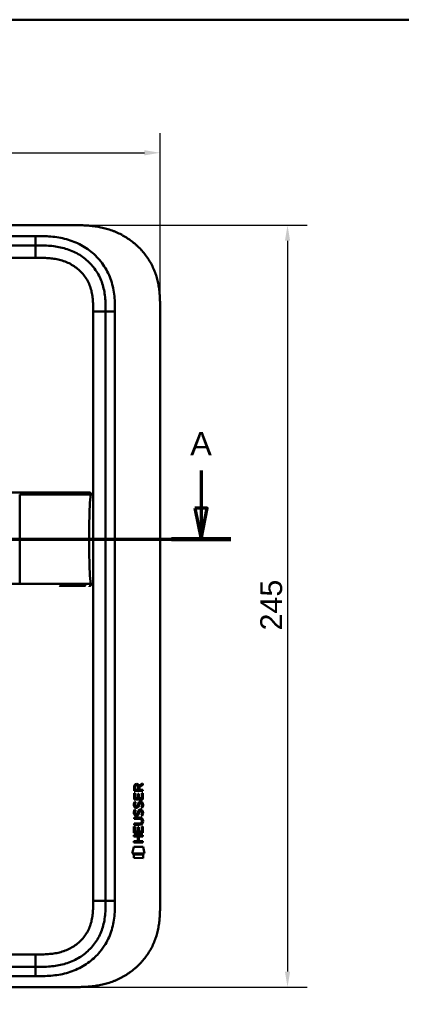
# Model space of a CAD drawing. Header units: millimetres. Extents: x 20 to 833, y 20 to 574.
# Tile 6 of 21: x 256 to 379, y 257 to 574. Entities that reach past the tile are written whole.
import ezdxf

# ---------------------------------------------------------------- set-up
doc = ezdxf.new("R2010")
doc.units = ezdxf.units.MM
doc.header["$LTSCALE"] = 2
for name, color, linetype, lineweight in [('Bemaßungen(DIN)', 7, 'Continuous', 25), ('Schnittansichtslinien(DIN)', 7, 'Continuous', 70), ('Sichtbare Kanten(DIN)', 7, 'Continuous', 50), ('Sichtbare tangentiale Kanten(DIN)', 7, 'Continuous', 50), ('Skizziergeometrie(DIN)', 7, 'Continuous', 50)]:
    doc.layers.add(name, color=color, linetype=linetype, lineweight=lineweight)
doc.styles.add('Aktuell-DINGroßer Text', font='arial.ttf')
doc.styles.add('STANDARD-DIN~0', font='arial.ttf')
doc.dimstyles.new('CAD-LAN', dxfattribs={"dimscale": 2, "dimtxt": 3.5, "dimasz": 2.5, "dimexe": 3.175, "dimexo": 0, "dimgap": 0.8, "dimtad": 1, "dimrnd": 1e-08, "dimtxsty": 'STANDARD-DIN~0', "dimcen": 0.09, "dimdle": 10, "dimclrd": 250, "dimclre": 250, "dimclrt": 250, "dimadec": 0, "dimazin": 2, "dimtfac": 1, "dimtmove": 0, "dimatfit": 3, "dimfxl": 1, "dimtolj": 1, "dimtzin": 0, "dimlwd": 25, "dimlwe": 25, "dimarcsym": 0})

# ---------------------------------------------------------------- blocks, each defined once
blk = doc.blocks.new('Ränder Standardrahmen')
at = {"layer": 'Skizziergeometrie(DIN)', "flags": 128}
blk.add_lwpolyline([(10, 10), (10, 287), (410, 287), (410, 10), (10, 10)], dxfattribs=at)
blk = doc.blocks.new('*D19')
at = {"layer": 'Bemaßungen(DIN)', "color": 250, "linetype": 'Continuous', "lineweight": 25, "true_color": 0x3f3f3f, "transparency": 16777216}
for p, q in [((87.17, 481.14), (87.17, 537.55)), ((301.17, 481.14), (301.17, 537.55)), ((92.17, 531.2), (296.17, 531.2))]:
    blk.add_line(p, q, dxfattribs=at)
at = {"layer": 'Bemaßungen(DIN)', "color": 250, "linetype": 'Continuous', "true_color": 0x3f3f3f, "transparency": 16777216}
for points in [[(92.17, 532.04), (92.17, 530.37), (87.17, 531.2)], [(296.17, 532.04), (296.17, 530.37), (301.17, 531.2)]]:
    blk.add_solid(points, dxfattribs=at)
at = {"layer": 'Defpoints', "color": 0, "linetype": 'Continuous', "transparency": 16777216}
for p in [(301.17, 531.2), (87.17, 481.14), (301.17, 481.14)]:
    blk.add_point(p, dxfattribs=at)
at = {"layer": 'Bemaßungen(DIN)', "color": 250, "linetype": 'Continuous', "lineweight": 25, "true_color": 0x3f3f3f, "transparency": 16777216, "insert": (186.39, 539.83), "char_height": 7, "attachment_point": 1, "style": 'STANDARD-DIN~0'}
blk.add_mtext('\\A1;214', dxfattribs=at)
blk = doc.blocks.new('*D20')
at = {"layer": 'Bemaßungen(DIN)', "color": 250, "linetype": 'Continuous', "lineweight": 25, "true_color": 0x3f3f3f, "transparency": 16777216}
for p, q in [((274.13, 507.92), (348.48, 507.92)), ((342.13, 502.92), (342.13, 267.92)), ((274.13, 262.92), (348.48, 262.92))]:
    blk.add_line(p, q, dxfattribs=at)
at = {"layer": 'Bemaßungen(DIN)', "color": 250, "linetype": 'Continuous', "true_color": 0x3f3f3f, "transparency": 16777216}
for points in [[(341.29, 502.92), (342.96, 502.92), (342.13, 507.92)], [(341.29, 267.92), (342.96, 267.92), (342.13, 262.92)]]:
    blk.add_solid(points, dxfattribs=at)
at = {"layer": 'Defpoints', "color": 0, "linetype": 'Continuous', "transparency": 16777216}
for p in [(274.13, 507.92), (274.13, 262.92), (342.13, 262.92)]:
    blk.add_point(p, dxfattribs=at)
at = {"layer": 'Bemaßungen(DIN)', "color": 250, "linetype": 'Continuous', "lineweight": 25, "true_color": 0x3f3f3f, "transparency": 16777216, "insert": (333.38, 377.6), "char_height": 7, "attachment_point": 1, "rotation": 90, "style": 'STANDARD-DIN~0'}
blk.add_mtext('\\A1;245', dxfattribs=at)
blk = doc.blocks.new('2DTransSchnitt0')
at = {"layer": 'Schnittansichtslinien(DIN)', "linetype": 'Continuous'}
for p, q in [((36.38, 214.54), (36.38, 208.47)), ((157.18, 214.54), (157.18, 208.47)), ((35.38, 208.47), (36.38, 203.47)), ((37.38, 208.47), (35.38, 208.47)), ((36.38, 208.47), (36.38, 203.47)), ((36.38, 203.47), (37.38, 208.47)), ((156.18, 208.47), (157.18, 203.47)), ((158.18, 208.47), (156.18, 208.47)), ((157.18, 208.47), (157.18, 203.47)), ((157.18, 203.47), (158.18, 208.47)), ((31.63, 203.47), (161.93, 203.47))]:
    blk.add_line(p, q, dxfattribs=at)
at = {"layer": 'Schnittansichtslinien(DIN)', "linetype": 'Continuous', "lineweight": 140}
for p, q in [((31.63, 203.47), (41.13, 203.47)), ((152.43, 203.47), (161.93, 203.47))]:
    blk.add_line(p, q, dxfattribs=at)
at = {"layer": 'Schnittansichtslinien(DIN)', "linetype": 'Continuous', "flags": 128}
for points in [[(35.38, 208.47), (36.38, 203.47), (37.38, 208.47), (35.38, 208.47)], [(156.18, 208.47), (157.18, 203.47), (158.18, 208.47), (156.18, 208.47)]]:
    blk.add_lwpolyline(points, dxfattribs=at)
at = {"layer": 'Schnittansichtslinien(DIN)'}
for points in [[(35.38, 208.47), (36.38, 203.47), (37.38, 208.47), (35.38, 208.47)], [(156.18, 208.47), (157.18, 203.47), (158.18, 208.47), (156.18, 208.47)]]:
    blk.add_solid(points, dxfattribs=at)
at = {"layer": 'Schnittansichtslinien(DIN)', "char_height": 3.73, "attachment_point": 7, "style": 'Aktuell-DINGroßer Text'}
for insert in [(34.62, 216.97), (155.43, 216.97)]:
    blk.add_mtext('A', dxfattribs=dict(at, insert=insert))

msp = doc.modelspace()

# ---------------------------------------------------------------- linework, layer by layer
at = {"layer": 'Sichtbare Kanten(DIN)'}
for p, q in [((274.128, 507.92), (115.206, 507.92)), ((261.129, 501.42), (116.205, 501.42)), ((283.667, 290.705), (283.667, 480.136)), ((301.167, 481.136), (301.167, 289.705)), ((292.808, 326.007), (292.81, 327.32)), ((293.158, 327.277), (293.157, 326.388)), ((293.157, 326.388), (294.175, 326.387)), ((294.175, 326.387), (294.176, 327.276)), ((294.473, 327.637), (295.668, 328.427)), ((295.668, 327.993), (294.525, 327.238)), ((294.525, 327.238), (294.525, 326.387)), ((294.525, 326.387), (295.666, 326.386)), ((295.666, 326.386), (295.666, 326.005)), ((295.668, 328.427), (295.668, 327.993)), ((292.805, 323.277), (292.807, 325.281)), ((295.664, 323.274), (292.805, 323.277)), ((292.807, 325.281), (293.155, 325.281)), ((295.666, 326.005), (292.808, 326.007)), ((293.155, 325.281), (293.154, 323.654)), ((293.154, 323.654), (294.049, 323.653)), ((294.049, 323.653), (294.05, 325.1)), ((294.05, 325.1), (294.398, 325.099)), ((294.398, 325.099), (294.397, 323.653)), ((294.397, 323.653), (295.316, 323.652)), ((295.316, 323.652), (295.317, 325.299)), ((295.317, 325.299), (295.665, 325.299)), ((295.665, 325.299), (295.664, 323.274)), ((292.975, 319.956), (293.314, 319.856)), ((292.977, 322.503), (293.316, 322.403)), ((293.173, 321.171), (293.181, 321.154)), ((293.857, 321.074), (293.868, 321.09)), ((294.906, 322.2), (294.894, 322.2)), ((292.8, 317.049), (292.801, 317.426)), ((294.47, 317.048), (292.8, 317.049)), ((292.801, 317.426), (294.446, 317.425)), ((293.171, 318.625), (293.179, 318.607)), ((293.855, 318.527), (293.866, 318.544)), ((294.904, 319.653), (294.892, 319.653)), ((292.797, 312.539), (292.798, 314.543)), ((292.798, 314.543), (293.147, 314.543)), ((292.799, 315.491), (294.469, 315.49)), ((292.799, 315.114), (292.799, 315.491)), ((294.445, 315.113), (292.799, 315.114)), ((293.147, 314.543), (293.145, 312.916)), ((294.04, 312.915), (294.041, 314.362)), ((294.041, 314.362), (294.39, 314.362)), ((294.39, 314.362), (294.389, 312.915)), ((295.307, 312.914), (295.308, 314.561)), ((295.308, 314.561), (295.657, 314.561)), ((295.35, 316.263), (295.35, 316.272)), ((295.657, 314.561), (295.655, 312.537)), ((292.794, 311.369), (292.795, 311.746)), ((294.038, 311.368), (292.794, 311.369)), ((292.795, 311.746), (295.653, 311.743)), ((295.655, 312.537), (292.797, 312.539)), ((293.145, 312.916), (294.04, 312.915)), ((294.036, 309.81), (294.038, 311.368)), ((294.389, 312.915), (295.307, 312.914)), ((294.394, 311.367), (294.393, 309.81)), ((295.653, 311.366), (294.394, 311.367)), ((295.653, 311.743), (295.653, 311.366)), ((292.262, 305.857), (292.721, 307.99)), ((292.721, 307.99), (295.727, 307.987)), ((292.793, 309.434), (292.793, 309.811)), ((292.793, 309.811), (294.036, 309.81)), ((295.652, 309.432), (292.793, 309.434)), ((294.393, 309.81), (295.652, 309.809)), ((295.652, 309.809), (295.652, 309.432)), ((295.727, 307.987), (296.177, 305.854)), ((296.177, 305.854), (292.262, 305.857)), ((292.72, 304.429), (292.721, 305.571)), ((295.717, 304.427), (292.72, 304.429)), ((292.721, 305.571), (295.718, 305.569)), ((295.718, 305.569), (295.717, 304.427)), ((116.205, 269.42), (261.129, 269.42)), ((115.206, 262.92), (274.128, 262.92))]:
    msp.add_line(p, q, dxfattribs=at)
for centre, major_axis, ratio, start_param, end_param in [((294.337, 326.504), (0.976, -1.274), 0.5180415, 2.7627686, 3.7355131), ((292.944, 326.423), (1.242, 1.64), 0.5994938, 5.878165, 6.7089725), ((294.439, 324.282), (1.103, 3.296), 0.2312948, 2.8124619, 2.8734213), ((293.919, 321.965), (0.574, 1.004), 0.5438409, 2.7534304, 3.2137241), ((293.799, 321.098), (0.098, 0.139), 0.3641716, 4.4844927, 4.7925708), ((294.246, 320.513), (0.839, 1.642), 0.4591024, 5.9761877, 6.4975755), ((294.523, 321.982), (1.192, 3.54), 0.2215161, 2.8263053, 2.8854462), ((293.924, 319.427), (0.583, 1.012), 0.541605, 2.7569093, 3.2147406), ((293.797, 318.552), (0.098, 0.139), 0.3641716, 4.4844927, 4.7925708), ((290.625, 312.751), (4.814, 4.313), 0.3742661, 5.9599282, 6.6783921), ((294.245, 317.969), (0.838, 1.64), 0.4594521, 5.9760112, 6.497704), ((290.629, 319.795), (4.808, -4.323), 0.3742014, 5.888113, 6.6064523), ((271.917, 336.1), (23.266, -20.361), 0.1371339, 6.127502, 6.402435)]:
    msp.add_ellipse(centre, major_axis=major_axis, ratio=ratio, start_param=start_param, end_param=end_param, dxfattribs=at)
for points, knots in [([(301.167, 481.136), (301.167, 481.69), (301.167, 482.807), (301.133, 484.222), (301.056, 485.648), (300.953, 486.796), (300.757, 488.235), (300.543, 489.387), (300.195, 490.821), (299.849, 491.96), (299.328, 493.365), (298.841, 494.47), (298.143, 495.82), (297.513, 496.872), (296.642, 498.142), (295.878, 499.118), (294.846, 500.283), (293.96, 501.166), (292.787, 502.202), (291.797, 502.975), (290.504, 503.864), (289.43, 504.513), (288.045, 505.241), (286.907, 505.757), (285.456, 506.318), (284.277, 506.699), (282.787, 507.094), (281.587, 507.346), (280.083, 507.588), (278.879, 507.726), (277.382, 507.841), (275.892, 507.905), (274.714, 507.918), (274.128, 507.92)], [0.02325842, 0.02325842, 0.02325842, 0.02325842, 0.06395557, 0.10465272, 0.12500129, 0.16569844, 0.18604701, 0.22674416, 0.24709273, 0.28778988, 0.30813845, 0.3488356, 0.36918417, 0.40988132, 0.43022989, 0.47092704, 0.49127561, 0.53197276, 0.55232133, 0.59301848, 0.61336705, 0.6540642, 0.67441277, 0.71510992, 0.73545849, 0.77615564, 0.79650421, 0.83720136, 0.85754993, 0.89824708, 0.91859565, 0.9592928, 0.99998994, 0.99998994, 0.99998994, 0.99998994]), ([(283.667, 480.136), (283.667, 480.936), (283.665, 482.52), (283.535, 484.826), (283.205, 487.043), (282.458, 489.872), (280.899, 493.15), (278.068, 496.493), (274.484, 499.036), (271.05, 500.398), (268.133, 501.035), (265.867, 501.312), (263.53, 501.419), (261.934, 501.42), (261.129, 501.42)], [0, 0, 0, 0, 0.2435013, 0.4870027, 0.730504, 0.9740054, 1.4610081, 1.9480107, 2.4350134, 2.9220161, 3.1655175, 3.4090188, 3.6525201, 3.8960223, 3.8960223, 3.8960223, 3.8960223]), ([(268.896, 421.933), (268.466, 421.933), (268.025, 421.933), (267.575, 421.933), (265.045, 421.933), (262.304, 421.933), (259.562, 421.933), (257.313, 421.933), (255.042, 421.933), (252.772, 421.933), (242.669, 421.933), (232.519, 421.933), (222.397, 421.933), (205.488, 421.933), (188.562, 421.933), (171.65, 421.933), (163.193, 421.933), (154.734, 421.933), (146.276, 421.933), (142.047, 421.933), (137.82, 421.933), (133.59, 421.933), (130.926, 421.933), (128.249, 421.933), (125.603, 421.933), (124.048, 421.933), (122.515, 421.933), (120.968, 421.933), (120.606, 421.933), (120.249, 421.933), (119.877, 421.933)], [4.0756562, 4.0756562, 4.0756562, 4.0756562, 4.2235005, 4.2235005, 4.2235005, 5.0551855, 5.0551855, 5.0551855, 5.7376751, 5.7376751, 5.7376751, 8.7756456, 8.7756456, 8.7756456, 13.8502555, 13.8502555, 13.8502555, 16.3875605, 16.3875605, 16.3875605, 17.6562129, 17.6562129, 17.6562129, 18.4553381, 18.4553381, 18.4553381, 18.9248654, 18.9248654, 18.9248654, 19.0347624, 19.0347624, 19.0347624, 19.0347624]), ([(268.899, 421.933), (268.899, 421.933), (268.899, 421.933), (268.903, 421.933), (268.907, 421.933), (268.92, 421.933), (268.928, 421.933), (268.958, 421.933), (268.979, 421.933), (269.057, 421.933), (269.113, 421.933), (269.468, 421.933), (269.763, 421.933), (270.244, 421.933), (270.434, 421.933), (270.684, 421.933), (270.746, 421.933), (270.817, 421.933), (270.827, 421.933), (270.841, 421.933), (270.844, 421.933), (270.848, 421.933), (270.848, 421.933), (270.848, 421.933)], [0, 0, 0, 0, 0.00002188, 0.00002188, 0.00142246, 0.00142246, 0.0042236, 0.0042236, 0.01131401, 0.01131401, 0.03022206, 0.03022206, 0.1311141, 0.1311141, 0.19835722, 0.19835722, 0.22076699, 0.22076699, 0.22426842, 0.22426842, 0.225669, 0.225669, 0.22569088, 0.22569088, 0.22569088, 0.22569088]), ([(278.372, 421.934), (278.372, 421.934), (278.372, 421.934), (278.372, 421.934), (278.372, 421.932), (278.372, 421.932), (278.372, 421.934), (278.372, 421.935), (278.373, 421.933), (278.374, 421.933), (278.374, 421.932), (278.374, 421.934), (278.375, 421.934), (278.376, 421.934), (278.377, 421.933), (278.377, 421.933), (278.378, 421.933), (278.378, 421.933), (278.378, 421.933), (278.379, 421.934), (278.379, 421.933), (278.38, 421.933), (278.381, 421.933), (278.382, 421.933), (278.383, 421.933), (278.384, 421.933), (278.385, 421.933), (278.386, 421.933), (278.387, 421.933), (278.388, 421.933), (278.389, 421.933), (278.391, 421.933), (278.392, 421.933), (278.393, 421.933), (278.394, 421.933), (278.395, 421.933), (278.397, 421.933), (278.398, 421.933), (278.399, 421.933), (278.4, 421.933), (278.401, 421.933), (278.403, 421.933), (278.404, 421.933), (278.405, 421.933), (278.406, 421.933), (278.407, 421.933), (278.409, 421.933), (278.41, 421.933), (278.411, 421.933), (278.413, 421.933), (278.414, 421.933), (278.415, 421.933), (278.417, 421.933), (278.418, 421.933), (278.419, 421.933), (278.434, 421.933), (278.434, 421.933), (277.584, 421.933), (276.992, 421.933), (275.945, 421.933), (274.435, 421.933), (273.418, 421.933), (272.203, 421.933), (270.84, 421.933)], [0, 0, 0, 0, 0.0025183, 0.0025183, 0.0025183, 0.0949441, 0.0949441, 0.0949441, 0.1873699, 0.1873699, 0.1873699, 0.2797957, 0.2797957, 0.2797957, 0.3722215, 0.3722215, 0.3722215, 0.4184344, 0.4184344, 0.4184344, 0.4646473, 0.4646473, 0.4646473, 0.5570732, 0.5570732, 0.5570732, 0.649499, 0.649499, 0.649499, 0.7419248, 0.7419248, 0.7419248, 0.8343506, 0.8343506, 0.8343506, 0.9267764, 0.9267764, 0.9267764, 1.0192022, 1.0192022, 1.0192022, 1.111628, 1.111628, 1.111628, 1.2040539, 1.2040539, 1.2040539, 1.2964797, 1.2964797, 1.2964797, 1.3889055, 1.3889055, 1.3889055, 1.4813313, 1.4813313, 1.4813313, 2.5715522, 2.5715522, 2.5715522, 3.3314242, 3.3314242, 3.3314242, 3.8432409, 3.8432409, 3.8432409, 3.8432409]), ([(278.384, 421.933), (278.384, 421.933), (278.384, 421.933), (278.386, 421.933), (278.389, 421.933), (278.395, 421.933), (278.398, 421.933), (278.408, 421.933), (278.414, 421.933), (278.426, 421.933), (278.432, 421.933), (278.437, 421.933)], [0, 0, 0, 0, 0.0000178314, 0.0000178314, 0.0007794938, 0.0007794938, 0.0018252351, 0.0018252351, 0.0037615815, 0.0037615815, 0.0056120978, 0.0056120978, 0.0056120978, 0.0056120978]), ([(278.39, 421.933), (278.39, 421.933), (278.39, 421.933), (278.391, 421.933), (278.391, 421.933), (278.391, 421.933), (278.391, 421.933), (278.392, 421.933), (278.393, 421.933), (278.398, 421.933), (278.402, 421.933), (278.413, 421.933), (278.42, 421.933), (278.427, 421.933), (278.429, 421.933), (278.43, 421.933)], [0, 0, 0, 0, 0.0000222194, 0.0000222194, 0.0000666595, 0.0000666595, 0.0001555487, 0.0001555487, 0.000333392, 0.000333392, 0.0016342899, 0.0016342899, 0.0041648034, 0.0041648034, 0.0047801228, 0.0047801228, 0.0047801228, 0.0047801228]), ([(278.397, 421.933), (278.397, 421.933), (278.397, 421.933), (278.398, 421.933), (278.398, 421.933), (278.398, 421.933), (278.399, 421.933), (278.4, 421.933), (278.401, 421.933), (278.404, 421.933), (278.406, 421.933), (278.409, 421.933), (278.41, 421.933), (278.414, 421.933), (278.416, 421.933), (278.42, 421.933), (278.421, 421.933), (278.422, 421.933)], [0, 0, 0, 0, 0.0000111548, 0.0000111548, 0.0000825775, 0.0000825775, 0.0002255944, 0.0002255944, 0.0005124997, 0.0005124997, 0.0010879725, 0.0010879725, 0.0016605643, 0.0016605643, 0.002791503, 0.002791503, 0.0035732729, 0.0035732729, 0.0035732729, 0.0035732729]), ([(278.401, 406.933), (278.401, 410.769), (278.445, 414.584), (278.596, 417.532), (278.672, 419.034), (278.779, 420.316), (278.936, 421.322)], [0, 0, 0, 0, 0.30888536, 0.30888536, 0.30888536, 0.4662495, 0.4662495, 0.4662495, 0.4662495]), ([(278.422, 421.933), (278.423, 421.933), (278.423, 421.933), (278.423, 421.933), (278.423, 421.933), (278.424, 421.933), (278.424, 421.933), (278.425, 421.933), (278.425, 421.933), (278.428, 421.933), (278.43, 421.933), (278.435, 421.933), (278.437, 421.933), (278.442, 421.933), (278.445, 421.933), (278.458, 421.933), (278.461, 421.933), (278.468, 421.933), (278.47, 421.933), (278.476, 421.933), (278.479, 421.933), (278.49, 421.933), (278.497, 421.933), (278.52, 421.932), (278.535, 421.932), (278.612, 421.929), (278.675, 421.923), (278.763, 421.897), (278.793, 421.885), (278.846, 421.854), (278.871, 421.835), (278.911, 421.788), (278.928, 421.76), (278.95, 421.703), (278.958, 421.673), (278.966, 421.612), (278.967, 421.581), (278.964, 421.474), (278.951, 421.398), (278.939, 421.322)], [0, 0, 0, 0, 0.00028677, 0.00028677, 0.00085963, 0.00085963, 0.00200522, 0.00200522, 0.00429634, 0.00429634, 0.02262582, 0.02262582, 0.03179275, 0.03179275, 0.04109082, 0.04109082, 0.04341208, 0.04341208, 0.04456569, 0.04456569, 0.0457191, 0.0457191, 0.04803012, 0.04803012, 0.05262124, 0.05262124, 0.07113734, 0.07113734, 0.08037876, 0.08037876, 0.08967939, 0.08967939, 0.09896721, 0.09896721, 0.10819296, 0.10819296, 0.11738064, 0.11738064, 0.14030941, 0.14030941, 0.14030941, 0.14030941]), ([(278.401, 406.933), (278.401, 403.096), (278.445, 399.281), (278.596, 396.333), (278.672, 394.831), (278.779, 393.55), (278.935, 392.543)], [0, 0, 0, 0, 0.30889062, 0.30889062, 0.30889062, 0.46621578, 0.46621578, 0.46621578, 0.46621578]), ([(275.979, 391.933), (275.465, 391.933), (275.005, 391.933), (274.435, 391.933), (274.435, 391.933), (274.435, 391.933), (274.435, 391.933), (274.435, 391.933), (274.435, 391.933), (274.434, 391.933), (274.433, 391.933), (274.416, 391.933), (274.401, 391.933), (274.363, 391.933), (274.342, 391.933), (274.264, 391.933), (274.206, 391.933), (273.992, 391.933), (273.831, 391.933), (273.612, 391.933), (273.557, 391.933), (272.369, 391.933), (271.017, 391.933), (269.375, 391.933), (269.194, 391.933), (268.978, 391.933), (268.944, 391.933), (268.907, 391.933), (268.904, 391.933), (268.9, 391.933), (268.9, 391.933), (268.899, 391.933), (268.899, 391.933), (268.899, 391.933), (268.899, 391.933), (268.899, 391.933), (268.899, 391.933), (268.899, 391.933)], [0, 0, 0, 0, 0.2888434, 0.2888434, 0.2888555, 0.2888555, 0.2889037, 0.2889037, 0.2890003, 0.2890003, 0.2893864, 0.2893864, 0.2972061, 0.2972061, 0.3076323, 0.3076323, 0.3354365, 0.3354365, 0.409599, 0.409599, 0.4343137, 0.4343137, 0.9352187, 0.9352187, 0.9962242, 0.9962242, 1.0076608, 1.0076608, 1.008733, 1.008733, 1.0088295, 1.0088295, 1.0088778, 1.0088778, 1.0089019, 1.0089019, 1.008914, 1.008914, 1.008914, 1.008914]), ([(277.25, 391.933), (277.25, 391.933), (277.25, 391.933), (277.249, 391.933), (277.249, 391.933), (277.249, 391.933), (277.249, 391.933), (277.249, 391.933), (277.248, 391.933), (277.247, 391.933), (277.246, 391.933), (277.243, 391.933), (277.242, 391.933), (277.222, 391.933), (277.204, 391.933), (277.16, 391.933), (277.135, 391.933), (277.04, 391.933), (276.968, 391.933), (276.792, 391.933), (276.685, 391.933), (276.534, 391.933), (276.495, 391.933), (276.358, 391.933), (276.256, 391.933), (276.109, 391.933), (276.068, 391.933), (276.012, 391.933), (275.996, 391.933), (275.98, 391.933), (275.98, 391.933), (275.979, 391.933), (275.979, 391.933), (275.979, 391.933)], [0, 0, 0, 0, 0.00002838, 0.00002838, 0.00008514, 0.00008514, 0.00019867, 0.00019867, 0.00065277, 0.00065277, 0.00156097, 0.00156097, 0.00328513, 0.00328513, 0.02167639, 0.02167639, 0.04619826, 0.04619826, 0.11159781, 0.11159781, 0.19880871, 0.19880871, 0.22787204, 0.22787204, 0.30054296, 0.30054296, 0.32778981, 0.32778981, 0.33800713, 0.33800713, 0.33824659, 0.33824659, 0.33826078, 0.33826078, 0.33826078, 0.33826078]), ([(278.532, 391.934), (278.505, 391.932), (278.479, 391.931), (278.432, 391.931), (278.411, 391.931), (278.385, 391.931), (278.379, 391.931), (278.373, 391.931), (278.373, 391.931), (278.372, 391.931), (278.372, 391.931), (278.372, 391.931)], [0.159826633, 0.159826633, 0.159826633, 0.159826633, 0.167747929, 0.167747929, 0.174016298, 0.174016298, 0.175896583, 0.175896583, 0.175984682, 0.175984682, 0.176039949, 0.176039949, 0.176039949, 0.176039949]), ([(278.437, 391.933), (278.433, 391.933), (278.429, 391.933), (278.413, 391.932), (278.399, 391.932), (278.384, 391.932), (278.384, 391.932), (278.384, 391.932), (278.384, 391.932), (278.384, 391.932), (278.384, 391.932), (278.384, 391.932)], [0.1063680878, 0.1063680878, 0.1063680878, 0.1063680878, 0.1076624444, 0.1076624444, 0.1118780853, 0.1118780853, 0.1119328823, 0.1119328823, 0.111953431, 0.111953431, 0.1119649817, 0.1119649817, 0.1119649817, 0.1119649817]), ([(278.43, 391.933), (278.424, 391.933), (278.418, 391.933), (278.408, 391.933), (278.406, 391.933), (278.401, 391.933), (278.398, 391.933), (278.394, 391.933), (278.393, 391.933), (278.391, 391.933), (278.391, 391.933), (278.39, 391.933), (278.39, 391.933), (278.39, 391.933), (278.39, 391.933), (278.39, 391.933)], [0.0954974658, 0.0954974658, 0.0954974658, 0.0954974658, 0.0980683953, 0.0980683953, 0.0989366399, 0.0989366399, 0.0997885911, 0.0997885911, 0.1001419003, 0.1001419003, 0.1002300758, 0.1002300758, 0.1002741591, 0.1002741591, 0.1002851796, 0.1002851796, 0.1002851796, 0.1002851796]), ([(278.939, 392.543), (278.955, 392.441), (278.974, 392.336), (278.96, 392.206), (278.954, 392.18), (278.94, 392.134), (278.931, 392.115), (278.91, 392.078), (278.898, 392.061), (278.869, 392.031), (278.853, 392.017), (278.8, 391.983), (278.76, 391.967), (278.679, 391.946), (278.638, 391.94), (278.577, 391.936), (278.558, 391.935), (278.525, 391.933), (278.511, 391.933), (278.492, 391.933), (278.487, 391.933), (278.478, 391.933), (278.474, 391.933), (278.466, 391.933), (278.463, 391.933), (278.451, 391.933), (278.447, 391.933), (278.438, 391.933), (278.436, 391.933), (278.43, 391.933), (278.428, 391.933), (278.425, 391.933), (278.425, 391.933), (278.423, 391.933), (278.423, 391.933), (278.422, 391.933), (278.422, 391.933), (278.422, 391.933), (278.422, 391.933), (278.422, 391.933)], [0, 0, 0, 0, 0.0311277, 0.0311277, 0.03911556, 0.03911556, 0.04551701, 0.04551701, 0.05176502, 0.05176502, 0.05801202, 0.05801202, 0.07063282, 0.07063282, 0.08310354, 0.08310354, 0.08876398, 0.08876398, 0.09302208, 0.09302208, 0.0945824, 0.0945824, 0.09615429, 0.09615429, 0.09772199, 0.09772199, 0.10409523, 0.10409523, 0.11652864, 0.11652864, 0.13514677, 0.13514677, 0.13863752, 0.13863752, 0.14018957, 0.14018957, 0.14028665, 0.14028665, 0.14033603, 0.14033603, 0.14033603, 0.14033603]), ([(295.35, 316.272), (295.35, 316.319), (295.348, 316.366), (295.331, 316.501), (295.309, 316.589), (295.234, 316.74), (295.188, 316.801), (295.068, 316.907), (294.997, 316.947), (294.78, 317.03), (294.621, 317.048), (294.47, 317.048)], [0, 0, 0, 0, 0.01400423, 0.01400423, 0.0408947, 0.0408947, 0.06439039, 0.06439039, 0.08887549, 0.08887549, 0.13413559, 0.13413559, 0.13413559, 0.13413559]), ([(261.129, 269.42), (261.934, 269.42), (263.53, 269.422), (265.867, 269.529), (268.133, 269.805), (271.05, 270.443), (274.484, 271.805), (278.068, 274.348), (280.899, 277.69), (282.458, 280.969), (283.205, 283.797), (283.535, 286.015), (283.665, 288.321), (283.667, 289.905), (283.667, 290.705)], [59.6158828, 59.6158828, 59.6158828, 59.6158828, 59.8593849, 60.1028861, 60.3463874, 60.5898887, 61.0768912, 61.5638938, 62.0508963, 62.5378989, 62.7814001, 63.0249014, 63.2684027, 63.5119054, 63.5119054, 63.5119054, 63.5119054]), ([(274.128, 262.92), (274.714, 262.923), (275.892, 262.936), (277.382, 263), (278.879, 263.115), (280.083, 263.253), (281.587, 263.495), (282.787, 263.747), (284.277, 264.142), (285.456, 264.523), (286.907, 265.084), (288.045, 265.6), (289.43, 266.328), (290.504, 266.977), (291.797, 267.866), (292.787, 268.639), (293.96, 269.675), (294.846, 270.558), (295.878, 271.722), (296.642, 272.699), (297.513, 273.969), (298.143, 275.02), (298.841, 276.371), (299.328, 277.476), (299.849, 278.881), (300.195, 280.02), (300.543, 281.453), (300.757, 282.605), (300.953, 284.045), (301.056, 285.193), (301.133, 286.619), (301.167, 288.034), (301.167, 289.15), (301.167, 289.705)], [0.00000689, 0.00000689, 0.00000689, 0.00000689, 0.0407043, 0.08140172, 0.10175042, 0.14244784, 0.16279654, 0.20349396, 0.22384266, 0.26454008, 0.28488878, 0.3255862, 0.3459349, 0.38663232, 0.40698102, 0.44767844, 0.46802714, 0.50872456, 0.52907326, 0.56977068, 0.59011938, 0.6308168, 0.6511655, 0.69186291, 0.71221162, 0.75290903, 0.77325774, 0.81395515, 0.83430386, 0.87500127, 0.89534998, 0.93604739, 0.97674481, 0.97674481, 0.97674481, 0.97674481])]:
    msp.add_open_spline(points, degree=3, knots=knots, dxfattribs=at)
for points in [[(278.372, 421.934), (278.373, 421.934), (278.374, 421.934), (278.375, 421.934)], [(278.372, 421.933), (278.372, 421.933), (278.372, 421.933), (278.372, 421.933)], [(278.375, 421.934), (278.397, 421.934), (278.419, 421.934), (278.441, 421.933)], [(292.81, 327.32), (292.824, 327.762), (293.056, 328.224), (293.669, 328.224)], [(294.176, 327.276), (294.176, 327.549), (294.089, 327.874), (293.674, 327.875)], [(292.853, 321.024), (292.763, 321.265), (292.734, 321.498), (292.776, 321.827)], [(292.774, 319.28), (292.792, 319.419), (292.833, 319.626), (292.904, 319.799)], [(292.776, 321.827), (292.794, 321.966), (292.835, 322.173), (292.906, 322.346)], [(293.413, 320.564), (293.189, 320.597), (292.96, 320.742), (292.853, 321.024)], [(292.904, 319.799), (292.924, 319.849), (292.975, 319.956), (292.975, 319.956)], [(292.906, 322.346), (292.926, 322.395), (292.977, 322.503), (292.977, 322.503)], [(293.161, 321.938), (293.097, 321.686), (293.09, 321.461), (293.149, 321.245)], [(293.314, 319.856), (293.314, 319.856), (293.194, 319.529), (293.159, 319.392)], [(293.316, 322.403), (293.316, 322.403), (293.196, 322.076), (293.161, 321.938)], [(293.385, 320.941), (293.532, 320.881), (293.721, 320.917), (293.826, 321.032)], [(293.567, 320.551), (293.467, 320.552), (293.446, 320.559), (293.413, 320.564)], [(294.195, 320.916), (294.08, 320.706), (293.885, 320.547), (293.567, 320.551)], [(293.868, 321.09), (293.937, 321.2), (293.994, 321.364), (294.049, 321.609)], [(294.047, 319.062), (294.131, 319.43), (294.233, 319.641), (294.374, 319.809)], [(294.049, 321.609), (294.133, 321.977), (294.235, 322.188), (294.376, 322.355)], [(294.388, 321.458), (294.334, 321.218), (294.271, 321.053), (294.195, 320.916)], [(294.374, 319.809), (294.467, 319.919), (294.597, 319.991), (294.777, 320.015)], [(294.376, 322.355), (294.469, 322.466), (294.599, 322.538), (294.779, 322.562)], [(294.437, 321.657), (294.429, 321.627), (294.389, 321.461), (294.388, 321.458)], [(294.623, 322.082), (294.552, 321.993), (294.491, 321.855), (294.437, 321.657)], [(294.894, 322.2), (294.772, 322.2), (294.697, 322.167), (294.623, 322.082)], [(294.777, 320.015), (295.064, 320.054), (295.347, 319.954), (295.541, 319.637)], [(294.779, 322.562), (295.066, 322.6), (295.349, 322.5), (295.543, 322.184)], [(295.098, 320.617), (295.098, 320.617), (295.252, 320.871), (295.311, 321.156)], [(295.466, 320.53), (295.446, 320.535), (295.098, 320.617), (295.098, 320.617)], [(295.311, 321.156), (295.38, 321.489), (295.38, 321.765), (295.274, 321.962)], [(295.691, 321.249), (295.661, 320.918), (295.503, 320.588), (295.466, 320.53)], [(295.543, 322.184), (295.653, 322.003), (295.707, 321.784), (295.706, 321.514)], [(295.706, 321.514), (295.706, 321.429), (295.7, 321.344), (295.691, 321.249)], [(292.851, 318.478), (292.761, 318.719), (292.732, 318.952), (292.774, 319.28)], [(293.411, 318.017), (293.187, 318.05), (292.958, 318.196), (292.851, 318.478)], [(293.159, 319.392), (293.095, 319.139), (293.088, 318.915), (293.147, 318.699)], [(293.383, 318.395), (293.53, 318.335), (293.719, 318.371), (293.824, 318.485)], [(293.565, 318.004), (293.465, 318.006), (293.444, 318.012), (293.411, 318.017)], [(294.193, 318.369), (294.078, 318.159), (293.883, 318), (293.565, 318.004)], [(293.866, 318.544), (293.935, 318.653), (293.992, 318.817), (294.047, 319.062)], [(294.386, 318.912), (294.332, 318.672), (294.269, 318.507), (294.193, 318.369)], [(294.435, 319.11), (294.427, 319.08), (294.387, 318.914), (294.386, 318.912)], [(294.621, 319.535), (294.55, 319.447), (294.489, 319.309), (294.435, 319.11)], [(294.892, 319.653), (294.77, 319.653), (294.695, 319.621), (294.621, 319.535)], [(295.096, 318.071), (295.096, 318.071), (295.25, 318.325), (295.309, 318.609)], [(295.464, 317.984), (295.444, 317.988), (295.096, 318.071), (295.096, 318.071)], [(295.309, 318.609), (295.378, 318.942), (295.378, 319.218), (295.272, 319.416)], [(295.689, 318.702), (295.659, 318.371), (295.501, 318.041), (295.464, 317.984)], [(295.541, 319.637), (295.651, 319.456), (295.705, 319.237), (295.704, 318.968)], [(295.704, 318.968), (295.704, 318.883), (295.698, 318.797), (295.689, 318.702)]]:
    msp.add_open_spline(points, degree=3, dxfattribs=at)
msp.add_rational_spline([(278.936, 421.322), (278.936, 421.322), (278.936, 421.322), (278.936, 421.322), (278.938, 421.322), (278.939, 421.322), (278.939, 421.322)], [1, 1, 1, 1, 1.08010035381, 1.12345159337, 1.13005371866], degree=3, knots=[0, 0, 0, 0, 0.00567203, 0.00567203, 0.00567203, 0.11634103, 0.11634103, 0.11634103, 0.11634103], dxfattribs=at)
at = {"layer": 'Sichtbare tangentiale Kanten(DIN)'}
for p, q in [((116.205, 504.42), (261.129, 504.42)), ((261.129, 501.42), (261.129, 504.42)), ((261.129, 497.42), (261.129, 501.42)), ((261.129, 497.42), (116.205, 497.42)), ((279.667, 290.705), (279.667, 480.136)), ((279.667, 480.136), (283.667, 480.136)), ((286.667, 480.136), (283.667, 480.136)), ((286.667, 480.136), (286.667, 290.705)), ((128.599, 406.933), (256.072, 406.933)), ((279.667, 290.705), (283.667, 290.705)), ((283.667, 290.705), (286.667, 290.705)), ((116.205, 273.42), (261.129, 273.42)), ((261.129, 273.42), (261.129, 269.42)), ((261.129, 269.42), (261.129, 266.42)), ((261.129, 266.42), (116.205, 266.42))]:
    msp.add_line(p, q, dxfattribs=at)
for points, knots in [([(261.129, 504.42), (261.934, 504.42), (263.581, 504.42), (266.105, 504.306), (268.627, 503.999), (271.944, 503.276), (275.922, 501.702), (280.114, 498.731), (283.447, 494.798), (285.285, 490.929), (286.151, 487.64), (286.525, 485.117), (286.666, 482.583), (286.667, 480.936), (286.667, 480.136)], [0, 0, 0, 0, 0.2435028, 0.4870041, 0.7305055, 0.9740068, 1.4610095, 1.9480122, 2.4350149, 2.9220176, 3.1655189, 3.4090202, 3.6525216, 3.8960229, 3.8960229, 3.8960229, 3.8960229]), ([(279.667, 480.136), (279.667, 480.371), (279.667, 480.607), (279.666, 480.842), (279.666, 480.986), (279.665, 481.129), (279.664, 481.273), (279.664, 481.345), (279.663, 481.417), (279.662, 481.489), (279.661, 481.633), (279.659, 481.776), (279.656, 481.92), (279.655, 481.996), (279.654, 482.072), (279.652, 482.149), (279.65, 482.225), (279.648, 482.301), (279.646, 482.377), (279.642, 482.529), (279.637, 482.682), (279.63, 482.84), (279.618, 483.148), (279.602, 483.442), (279.579, 483.747), (279.579, 483.754), (279.578, 483.762), (279.578, 483.769), (279.532, 484.386), (279.466, 484.975), (279.37, 485.564), (279.368, 485.573), (279.367, 485.582), (279.365, 485.591), (279.267, 486.185), (279.138, 486.772), (278.972, 487.35), (278.971, 487.354), (278.97, 487.358), (278.969, 487.362), (278.799, 487.951), (278.59, 488.534), (278.343, 489.093), (278.094, 489.657), (277.8, 490.211), (277.471, 490.736), (277.14, 491.264), (276.767, 491.772), (276.363, 492.247), (275.957, 492.722), (275.513, 493.173), (275.044, 493.587), (274.576, 494), (274.077, 494.381), (273.556, 494.726), (273.037, 495.071), (272.492, 495.381), (271.933, 495.654), (271.374, 495.927), (270.793, 496.165), (270.206, 496.366), (270.203, 496.367), (270.2, 496.369), (270.196, 496.37), (269.617, 496.568), (269.02, 496.734), (268.421, 496.868), (268.416, 496.869), (268.41, 496.871), (268.405, 496.872), (267.815, 497.003), (267.223, 497.104), (266.623, 497.182), (266.614, 497.183), (266.604, 497.184), (266.595, 497.185), (266.002, 497.261), (265.414, 497.313), (264.797, 497.349), (264.789, 497.349), (264.782, 497.35), (264.775, 497.35), (264.469, 497.368), (264.175, 497.38), (263.874, 497.39), (263.564, 497.4), (263.255, 497.407), (262.948, 497.412), (262.339, 497.421), (261.734, 497.421), (261.129, 497.42)], [0, 0, 0, 0, 0.0706021, 0.0706021, 0.0706021, 0.1137345, 0.1137345, 0.1137345, 0.1353008, 0.1353008, 0.1353008, 0.1784332, 0.1784332, 0.1784332, 0.2012935, 0.2012935, 0.2012935, 0.2241537, 0.2241537, 0.2241537, 0.2698741, 0.2698741, 0.2698741, 0.3591194, 0.3591194, 0.3591194, 0.3613149, 0.3613149, 0.3613149, 0.5416681, 0.5416681, 0.5416681, 0.544386, 0.544386, 0.544386, 0.7261845, 0.7261845, 0.7261845, 0.7275109, 0.7275109, 0.7275109, 0.9125996, 0.9125996, 0.9125996, 1.0994646, 1.0994646, 1.0994646, 1.2874424, 1.2874424, 1.2874424, 1.4758528, 1.4758528, 1.4758528, 1.6636517, 1.6636517, 1.6636517, 1.8511233, 1.8511233, 1.8511233, 2.0385317, 2.0385317, 2.0385317, 2.0396163, 2.0396163, 2.0396163, 2.2247423, 2.2247423, 2.2247423, 2.2263922, 2.2263922, 2.2263922, 2.408543, 2.408543, 2.408543, 2.4113526, 2.4113526, 2.4113526, 2.5914161, 2.5914161, 2.5914161, 2.5935787, 2.5935787, 2.5935787, 2.6828378, 2.6828378, 2.6828378, 2.7746209, 2.7746209, 2.7746209, 2.9561272, 2.9561272, 2.9561272, 2.9561272]), ([(256.072, 406.933), (257.142, 406.933), (258.213, 406.933), (259.355, 406.933), (260.497, 406.933), (261.499, 406.933), (262.363, 406.933), (264.09, 406.933), (265.495, 406.933), (266.818, 406.933), (272.109, 406.933), (275.732, 406.933), (277.345, 406.933), (277.749, 406.933), (278.032, 406.933), (278.206, 406.933), (278.294, 406.933), (278.356, 406.933), (278.384, 406.933), (278.412, 406.933), (278.406, 406.933), (278.401, 406.933)], [0, 0, 0, 0, 0.2406476, 0.2406476, 0.2406476, 0.4812952, 0.4812952, 0.4812952, 0.9625904, 0.9625904, 0.9625904, 2.8877711, 2.8877711, 2.8877711, 3.3690663, 3.3690663, 3.3690663, 3.6097139, 3.6097139, 3.6097139, 3.8503615, 3.8503615, 3.8503615, 3.8503615]), ([(256.072, 392.543), (254.744, 392.543), (253.416, 392.543), (252.088, 392.543), (251.536, 392.543), (250.984, 392.543), (250.432, 392.543), (249.658, 392.543), (248.883, 392.543), (248.109, 392.543), (247.697, 392.543), (247.284, 392.543), (246.872, 392.543), (245.956, 392.543), (245.04, 392.543), (244.124, 392.543), (237.484, 392.543), (230.845, 392.544), (224.205, 392.543)], [0, 0, 0, 0, 0.3984119, 0.3984119, 0.3984119, 0.558361, 0.558361, 0.558361, 0.7963648, 0.7963648, 0.7963648, 0.9137852, 0.9137852, 0.9137852, 1.1948602, 1.1948602, 1.1948602, 3.18679, 3.18679, 3.18679, 3.18679]), ([(261.129, 273.42), (261.292, 273.42), (261.456, 273.42), (261.62, 273.42), (262.062, 273.421), (262.505, 273.423), (262.947, 273.429), (263.099, 273.431), (263.252, 273.434), (263.404, 273.438), (263.48, 273.439), (263.556, 273.441), (263.633, 273.443), (263.709, 273.445), (263.785, 273.448), (263.864, 273.45), (264.174, 273.46), (264.469, 273.473), (264.774, 273.491), (264.782, 273.491), (264.789, 273.492), (264.796, 273.492), (265.414, 273.528), (266.002, 273.58), (266.595, 273.656), (266.604, 273.657), (266.613, 273.658), (266.623, 273.659), (267.223, 273.737), (267.815, 273.838), (268.405, 273.969), (268.41, 273.97), (268.415, 273.971), (268.421, 273.973), (269.02, 274.107), (269.616, 274.273), (270.196, 274.471), (270.199, 274.472), (270.203, 274.473), (270.206, 274.474), (270.793, 274.676), (271.373, 274.914), (271.932, 275.187), (272.492, 275.46), (273.036, 275.77), (273.556, 276.114), (274.076, 276.459), (274.574, 276.839), (275.041, 277.251), (275.512, 277.666), (275.957, 278.118), (276.363, 278.594), (276.767, 279.069), (277.14, 279.577), (277.471, 280.105), (277.8, 280.629), (278.093, 281.183), (278.343, 281.748), (278.59, 282.307), (278.799, 282.89), (278.969, 283.478), (278.97, 283.483), (278.971, 283.487), (278.972, 283.491), (279.138, 284.069), (279.267, 284.656), (279.365, 285.25), (279.367, 285.259), (279.368, 285.268), (279.37, 285.277), (279.466, 285.866), (279.532, 286.455), (279.578, 287.072), (279.578, 287.079), (279.579, 287.087), (279.579, 287.094), (279.602, 287.399), (279.618, 287.693), (279.63, 287.994), (279.643, 288.304), (279.651, 288.613), (279.656, 288.921), (279.667, 289.517), (279.667, 290.112), (279.667, 290.705)], [0, 0, 0, 0, 0.0490861, 0.0490861, 0.0490861, 0.1818558, 0.1818558, 0.1818558, 0.2275663, 0.2275663, 0.2275663, 0.2504221, 0.2504221, 0.2504221, 0.2732779, 0.2732779, 0.2732779, 0.3625385, 0.3625385, 0.3625385, 0.364701, 0.364701, 0.364701, 0.5447622, 0.5447622, 0.5447622, 0.5475767, 0.5475767, 0.5475767, 0.7297298, 0.7297298, 0.7297298, 0.7313799, 0.7313799, 0.7313799, 0.9165087, 0.9165087, 0.9165087, 0.9175934, 0.9175934, 0.9175934, 1.1050048, 1.1050048, 1.1050048, 1.2924795, 1.2924795, 1.2924795, 1.479975, 1.479975, 1.479975, 1.6686942, 1.6686942, 1.6686942, 1.8566744, 1.8566744, 1.8566744, 2.0435423, 2.0435423, 2.0435423, 2.2286346, 2.2286346, 2.2286346, 2.2299611, 2.2299611, 2.2299611, 2.4117644, 2.4117644, 2.4117644, 2.4144823, 2.4144823, 2.4144823, 2.594841, 2.594841, 2.594841, 2.5970368, 2.5970368, 2.5970368, 2.6862842, 2.6862842, 2.6862842, 2.7781364, 2.7781364, 2.7781364, 2.9561211, 2.9561211, 2.9561211, 2.9561211]), ([(286.667, 290.705), (286.667, 289.905), (286.666, 288.258), (286.525, 285.724), (286.151, 283.201), (285.285, 279.911), (283.73, 276.639), (282.053, 274.449), (281.355, 273.67)], [59.6158822, 59.6158822, 59.6158822, 59.6158822, 59.8593852, 60.1028865, 60.3463878, 60.589889, 61.0768916, 61.3761038, 61.3761038, 61.3761038, 61.3761038]), ([(281.355, 273.67), (280.916, 273.181), (279.255, 271.502), (275.922, 269.139), (271.944, 267.565), (268.627, 266.842), (266.105, 266.535), (263.581, 266.421), (261.934, 266.42), (261.129, 266.42)], [61.3761038, 61.3761038, 61.3761038, 61.3761038, 61.5638941, 62.0508967, 62.5378992, 62.7814005, 63.0249017, 63.268403, 63.5119057, 63.5119057, 63.5119057, 63.5119057])]:
    msp.add_open_spline(points, degree=3, knots=knots, dxfattribs=at)
for points, weights, knots in [([(278.939, 421.322), (278.94, 421.323), (278.938, 421.323), (278.935, 421.323), (278.926, 421.323), (278.905, 421.322), (278.87, 421.322), (278.818, 421.322), (278.733, 421.322), (278.613, 421.323), (278.533, 421.323), (278.435, 421.323), (278.321, 421.323), (277.981, 421.323), (277.483, 421.324), (276.824, 421.324), (276.469, 421.325), (276.067, 421.325), (275.62, 421.325), (275.166, 421.325), (274.667, 421.325), (274.122, 421.325), (274.048, 421.325), (273.974, 421.325), (273.899, 421.325), (273.418, 421.325), (272.905, 421.325), (272.361, 421.325), (271.735, 421.325), (271.068, 421.325), (270.363, 421.325), (269.666, 421.324), (268.932, 421.324), (268.161, 421.324), (267.417, 421.324), (266.637, 421.323), (265.82, 421.323), (265.538, 421.323), (265.252, 421.323), (264.96, 421.323), (264.847, 421.323), (264.734, 421.323), (264.619, 421.323), (264.225, 421.323), (263.821, 421.323), (263.406, 421.323), (263.011, 421.323), (262.605, 421.323), (262.186, 421.323), (261.792, 421.323), (261.384, 421.322), (260.961, 421.322), (260.57, 421.322), (260.163, 421.322), (259.735, 421.322), (259.352, 421.322), (258.946, 421.322), (258.51, 421.322), (258.143, 421.322), (257.742, 421.322), (257.285, 421.322), (256.993, 421.322), (256.652, 421.322), (256.072, 421.322)], [1.13005371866, 1.13784194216, 1.09449070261, 1, 1.01564352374, 1.01564352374, 1, 1.00924441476, 1.00924441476, 1, 1.00150609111, 1.00150609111, 1, 1.00280370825, 1.00280370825, 1, 0.999526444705, 0.999526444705, 1, 0.999153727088, 0.999153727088, 1, 0.999983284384, 0.999983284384, 1, 0.999331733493, 0.999331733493, 1, 0.999344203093, 0.999344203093, 1, 0.999922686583, 0.999922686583, 1, 1.00094812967, 1.00094812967, 1, 1.00026108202, 1.00026108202, 1, 1.00005099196, 1.00005099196, 1, 1.00084821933, 1.00084821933, 1, 1.00131563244, 1.00131563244, 1, 1.00209471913, 1.00209471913, 1, 1.00365509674, 1.00365509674, 1, 1.00586622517, 1.00586622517, 1, 1.01725442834, 1.01725442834, 1, 1.18725223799, 1.18725223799, 1], [0.116341, 0.116341, 0.116341, 0.116341, 0.2468922, 0.2468922, 0.2468922, 0.4853665, 0.4853665, 0.4853665, 0.7797367, 0.7797367, 0.7797367, 0.9644969, 0.9644969, 0.9644969, 1.4628301, 1.4628301, 1.4628301, 1.7145451, 1.7145451, 1.7145451, 1.9637733, 1.9637733, 1.9637733, 1.9970018, 1.9970018, 1.9970018, 2.2097713, 2.2097713, 2.2097713, 2.4552194, 2.4552194, 2.4552194, 2.7022438, 2.7022438, 2.7022438, 2.9498539, 2.9498539, 2.9498539, 3.0386311, 3.0386311, 3.0386311, 3.0733288, 3.0733288, 3.0733288, 3.1966231, 3.1966231, 3.1966231, 3.3197709, 3.3197709, 3.3197709, 3.4427542, 3.4427542, 3.4427542, 3.5655525, 3.5655525, 3.5655525, 3.688193, 3.688193, 3.688193, 3.8106673, 3.8106673, 3.8106673, 3.931916, 3.931916, 3.931916, 3.931916]), ([(278.939, 392.543), (278.939, 392.543), (278.938, 392.543), (278.935, 392.543), (278.926, 392.543), (278.905, 392.543), (278.87, 392.543), (278.818, 392.544), (278.733, 392.543), (278.613, 392.543), (278.532, 392.543), (278.435, 392.543), (278.321, 392.543), (277.98, 392.542), (277.483, 392.542), (276.824, 392.541), (276.469, 392.541), (276.067, 392.541), (275.62, 392.541), (275.166, 392.541), (274.666, 392.541), (274.122, 392.54), (274.048, 392.54), (273.974, 392.54), (273.899, 392.54), (273.418, 392.54), (272.905, 392.541), (272.361, 392.541), (271.735, 392.541), (271.068, 392.541), (270.363, 392.541), (269.666, 392.541), (268.932, 392.542), (268.161, 392.542), (267.417, 392.542), (266.637, 392.542), (265.82, 392.543), (265.539, 392.543), (265.253, 392.543), (264.963, 392.543), (264.849, 392.543), (264.735, 392.543), (264.619, 392.543), (264.225, 392.543), (263.821, 392.543), (263.406, 392.543), (263.011, 392.543), (262.605, 392.543), (262.186, 392.543), (261.792, 392.543), (261.384, 392.543), (260.961, 392.543), (260.57, 392.543), (260.163, 392.543), (259.735, 392.543), (259.352, 392.543), (258.946, 392.543), (258.51, 392.543), (258.143, 392.543), (257.742, 392.543), (257.285, 392.543), (256.993, 392.543), (256.652, 392.543), (256.072, 392.543)], [1.13005451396, 1.13784212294, 1.09449061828, 1, 1.01564349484, 1.01564349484, 1, 1.00925616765, 1.00925616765, 1, 1.00150118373, 1.00150118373, 1, 1.00280379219, 1.00280379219, 1, 0.999526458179, 0.999526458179, 1, 0.99915374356, 0.99915374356, 1, 0.9999832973, 0.9999832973, 1, 0.99933166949, 0.99933166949, 1, 0.999344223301, 0.999344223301, 1, 0.999922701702, 0.999922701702, 1, 1.00094814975, 1.00094814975, 1, 1.00025925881, 1.00025925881, 1, 1.0000518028, 1.0000518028, 1, 1.00084824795, 1.00084824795, 1, 1.00131558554, 1.00131558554, 1, 1.00209490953, 1.00209490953, 1, 1.00365462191, 1.00365462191, 1, 1.00586740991, 1.00586740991, 1, 1.01725389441, 1.01725389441, 1, 1.18722739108, 1.18722739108, 1], [0.1163416, 0.1163416, 0.1163416, 0.1163416, 0.2468921, 0.2468921, 0.2468921, 0.4853656, 0.4853656, 0.4853656, 0.7799914, 0.7799914, 0.7799914, 0.9644924, 0.9644924, 0.9644924, 1.4628246, 1.4628246, 1.4628246, 1.7145394, 1.7145394, 1.7145394, 1.9637666, 1.9637666, 1.9637666, 1.9969824, 1.9969824, 1.9969824, 2.209763, 2.209763, 2.209763, 2.4552095, 2.4552095, 2.4552095, 2.7022329, 2.7022329, 2.7022329, 2.9498421, 2.9498421, 2.9498421, 3.0383348, 3.0383348, 3.0383348, 3.0733169, 3.0733169, 3.0733169, 3.1966109, 3.1966109, 3.1966109, 3.3197585, 3.3197585, 3.3197585, 3.4427414, 3.4427414, 3.4427414, 3.5655395, 3.5655395, 3.5655395, 3.6881793, 3.6881793, 3.6881793, 3.8106534, 3.8106534, 3.8106534, 3.9319007, 3.9319007, 3.9319007, 3.9319007])]:
    msp.add_rational_spline(points, weights, degree=3, knots=knots, dxfattribs=at)
for points in [[(256.072, 421.322), (256.072, 419.533), (256.072, 417.032), (256.072, 413.882), (256.072, 410.407), (256.072, 406.933)], [(256.072, 392.543), (256.072, 394.333), (256.072, 396.833), (256.072, 399.983), (256.072, 403.458), (256.072, 406.933)]]:
    msp.add_open_spline(points, degree=5, dxfattribs=at)

# ---------------------------------------------------------------- block references
at = {"xscale": 2, "yscale": 2, "zscale": 2}
msp.add_blockref('Ränder Standardrahmen', (0, 0), dxfattribs=at)
at = {"layer": 'Schnittansichtslinien(DIN)', "xscale": 2, "yscale": 2, "zscale": 2}
msp.add_blockref('2DTransSchnitt0', (0, 0), dxfattribs=at)

# ---------------------------------------------------------------- dimensions: what is measured, and where the dimension line sits
at = {"layer": 'Bemaßungen(DIN)', "color": 250, "linetype": 'Continuous', "lineweight": 25, "true_color": 0x3f3f3f}
for base, p1, p2, angle, picture, middle in [((301.167, 531.203), (87.167, 481.136), (301.167, 481.136), 180, '*D19', (194.167, 531.203)), ((342.128, 262.92), (274.128, 507.92), (274.128, 262.92), 90, '*D20', (342.128, 385.42))]:
    dim = msp.add_linear_dim(base=base, p1=p1, p2=p2, angle=angle, dimstyle='CAD-LAN', override={"dimgap": 0.8, "dimdec": 2, "dimtol": 0, "dimlim": 0, "dimtp": 0, "dimtm": 0, "dimtdec": 2, "dimtofl": 0, "dimatfit": 1}, dxfattribs=at)
    dim.commit()
    dim.dimension.update_dxf_attribs({"geometry": picture, "text_midpoint": middle, "dimtype": 160})

doc.saveas('drawing.dxf')
